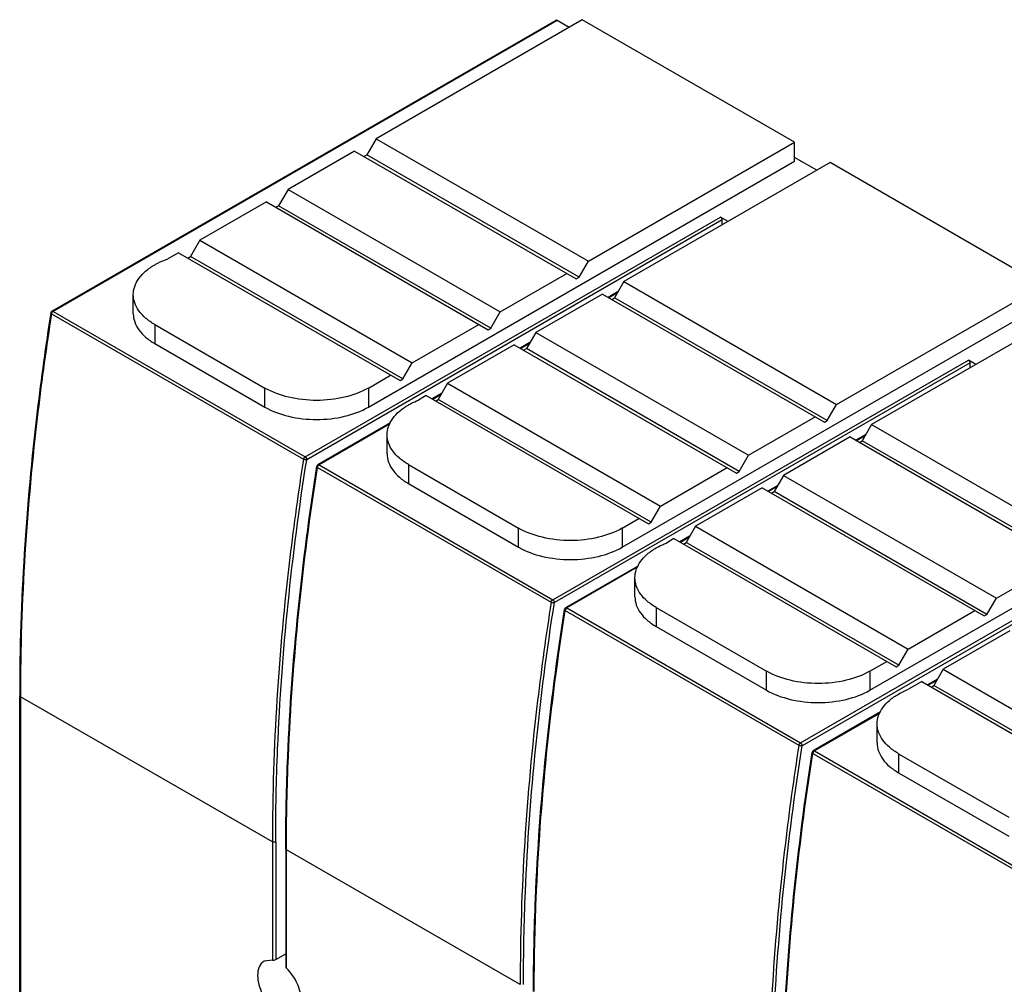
# Model space of a CAD drawing. Header units: millimetres. Extents: x 107 to 319, y 46 to 550.
# Tile 5 of 6: x 119 to 245, y 426 to 550. Entities that reach past the tile are written whole.
import ezdxf

# ---------------------------------------------------------------- set-up
doc = ezdxf.new("R2010")
doc.units = ezdxf.units.MM
doc.header["$LTSCALE"] = 38.713635
doc.layers.get('0').update_dxf_attribs({"linetype": 'CONTINUOUS'})

msp = doc.modelspace()

# ---------------------------------------------------------------- linework, layer by layer
at = {"color": 7, "linetype": 'Continuous'}
for p, q in [((123.19, 512.05), (187.93, 549.43)), ((188.08, 549.41), (123.34, 512.03)), ((191.3, 549.51), (164.82, 534.22)), ((189.6, 548.53), (188.08, 549.41)), ((218.56, 533.78), (191.3, 549.51)), ((164.82, 534.22), (163.62, 532.14)), ((164.82, 534.22), (192.08, 518.49)), ((192.08, 518.49), (218.56, 533.78)), ((218.56, 531.33), (218.56, 533.78)), ((162.06, 532.63), (153.51, 527.69)), ((162.06, 532.63), (190.52, 516.2)), ((163.26, 531.94), (163.62, 532.14)), ((190.88, 516.41), (163.62, 532.14)), ((163.83, 499.73), (218.56, 531.33)), ((223.12, 531.14), (196.64, 515.85)), ((221.42, 530.16), (218.56, 531.82)), ((250.45, 515.36), (223.12, 531.14)), ((153.51, 527.69), (152.3, 525.61)), ((153.51, 527.69), (180.76, 511.96)), ((150.75, 526.1), (142.19, 521.16)), ((150.75, 526.1), (179.21, 509.67)), ((151.95, 525.41), (152.3, 525.61)), ((179.56, 509.87), (152.3, 525.61)), ((155.7, 493.34), (209.07, 524.15)), ((209.28, 523.78), (155.91, 492.97)), ((210.04, 523.59), (209.07, 524.15)), ((209.28, 523.15), (209.28, 523.78)), ((142.19, 521.16), (140.99, 519.08)), ((142.19, 521.16), (169.45, 505.42)), ((139.43, 519.57), (138.09, 518.79)), ((139.43, 519.57), (167.9, 503.14)), ((140.64, 518.87), (140.99, 519.08)), ((168.25, 503.34), (140.99, 519.08)), ((190.88, 516.41), (192.08, 518.49)), ((180.76, 511.96), (189.32, 516.9)), ((190.52, 516.2), (190.88, 516.41)), ((196.64, 515.85), (195.44, 513.77)), ((196.64, 515.85), (223.97, 500.08)), ((223.97, 500.08), (250.45, 515.36)), ((133.64, 511.73), (133.64, 514.18)), ((193.88, 514.26), (185.33, 509.32)), ((193.88, 514.26), (222.41, 497.79)), ((195.9, 514.57), (194.62, 513.83)), ((195.81, 514.41), (194.71, 513.78)), ((195.08, 513.57), (195.44, 513.77)), ((222.77, 497.99), (195.44, 513.77)), ((196.43, 481.72), (250.45, 512.91)), ((254.94, 512.77), (228.46, 497.48)), ((123.14, 511.72), (155.49, 493.02)), ((123.34, 512.03), (155.7, 493.34)), ((179.56, 509.87), (180.76, 511.96)), ((136.39, 510.34), (136.39, 507.89)), ((136.39, 510.34), (150.54, 502.18)), ((169.45, 505.42), (178.01, 510.36)), ((179.21, 509.67), (179.56, 509.87)), ((185.33, 509.32), (184.12, 507.24)), ((185.33, 509.32), (212.66, 493.54)), ((136.39, 507.89), (150.54, 499.73)), ((182.57, 507.73), (174.01, 502.79)), ((182.57, 507.73), (211.1, 491.26)), ((184.58, 508.04), (183.31, 507.3)), ((184.49, 507.88), (183.4, 507.25)), ((183.77, 507.04), (184.12, 507.24)), ((211.45, 491.46), (184.12, 507.24)), ((168.25, 503.34), (169.45, 505.42)), ((187.51, 474.96), (240.89, 505.78)), ((241.1, 505.41), (187.72, 474.6)), ((241.86, 505.22), (240.89, 505.78)), ((241.1, 504.78), (241.1, 505.41)), ((163.83, 502.18), (166.69, 503.83)), ((167.9, 503.14), (168.25, 503.34)), ((150.54, 499.73), (150.54, 502.18)), ((163.83, 502.18), (163.83, 499.73)), ((174.01, 502.79), (172.81, 500.71)), ((174.01, 502.79), (201.34, 487.01)), ((171.25, 501.2), (170.28, 500.64)), ((171.25, 501.2), (199.79, 484.73)), ((173.27, 501.5), (172, 500.77)), ((173.18, 501.35), (172.09, 500.72)), ((172.46, 500.5), (172.81, 500.71)), ((200.14, 484.93), (172.81, 500.71)), ((222.77, 497.99), (223.97, 500.08)), ((212.66, 493.54), (221.21, 498.48)), ((166.68, 497.7), (157.35, 492.31)), ((166.54, 497.52), (157.5, 492.3)), ((222.41, 497.79), (222.77, 497.99)), ((228.46, 497.48), (227.26, 495.4)), ((228.46, 497.48), (255.79, 481.7)), ((166.24, 493.73), (166.24, 496.18)), ((225.7, 495.89), (217.15, 490.95)), ((225.7, 495.89), (254.23, 479.42)), ((227.72, 496.2), (226.44, 495.46)), ((227.63, 496.04), (226.53, 495.41)), ((226.9, 495.2), (227.26, 495.4)), ((254.59, 479.62), (227.26, 495.4)), ((228.25, 463.35), (282.27, 494.54)), ((211.45, 491.46), (212.66, 493.54)), ((157.3, 491.98), (187.3, 474.65)), ((157.5, 492.3), (187.51, 474.96)), ((168.99, 492.34), (168.99, 489.89)), ((168.99, 492.34), (183.13, 484.17)), ((201.34, 487.01), (209.9, 491.95)), ((211.1, 491.26), (211.45, 491.46)), ((217.15, 490.95), (215.94, 488.87)), ((217.15, 490.95), (244.48, 475.17)), ((168.99, 489.89), (183.13, 481.72)), ((214.39, 489.36), (205.83, 484.42)), ((214.39, 489.36), (242.92, 472.89)), ((216.4, 489.66), (215.13, 488.93)), ((216.31, 489.51), (215.22, 488.88)), ((215.59, 488.67), (215.94, 488.87)), ((243.27, 473.09), (215.94, 488.87)), ((200.14, 484.93), (201.34, 487.01)), ((219.32, 456.59), (272.71, 487.41)), ((272.92, 487.04), (219.53, 456.22)), ((196.43, 484.17), (198.58, 485.42)), ((199.79, 484.73), (200.14, 484.93)), ((205.83, 484.42), (204.63, 482.34)), ((205.83, 484.42), (233.16, 468.64)), ((183.13, 481.72), (183.13, 484.17)), ((196.43, 484.17), (196.43, 481.72)), ((205.09, 483.13), (203.82, 482.4)), ((203.07, 482.83), (202.1, 482.26)), ((203.07, 482.83), (231.61, 466.35)), ((205, 482.98), (203.91, 482.35)), ((204.28, 482.13), (204.63, 482.34)), ((231.96, 466.56), (204.63, 482.34)), ((198.5, 479.33), (189.16, 473.94)), ((244.48, 475.17), (253.03, 480.11)), ((198.36, 479.15), (189.31, 473.92)), ((198.06, 475.36), (198.06, 477.81)), ((243.27, 473.09), (244.48, 475.17)), ((189.11, 473.61), (219.11, 456.27)), ((189.31, 473.92), (219.32, 456.59)), ((200.81, 473.97), (200.81, 471.52)), ((200.81, 473.97), (214.95, 465.8)), ((233.16, 468.64), (241.72, 473.58)), ((242.92, 472.89), (243.27, 473.09)), ((200.81, 471.52), (214.95, 463.35)), ((246.21, 470.99), (237.65, 466.05)), ((231.96, 466.56), (233.16, 468.64)), ((228.25, 465.8), (230.4, 467.05)), ((214.95, 463.35), (214.95, 465.8)), ((228.25, 465.8), (228.25, 463.35)), ((231.61, 466.35), (231.96, 466.56)), ((237.65, 466.05), (236.45, 463.97)), ((237.65, 466.05), (264.98, 450.27)), ((234.89, 464.46), (233.21, 463.49)), ((234.89, 464.46), (263.43, 447.98)), ((236.91, 464.76), (235.64, 464.03)), ((236.82, 464.61), (235.73, 463.98)), ((236.1, 463.76), (236.45, 463.97)), ((263.78, 448.19), (236.45, 463.97)), ((119.05, 405.53), (119.05, 462.61)), ((119.14, 462.61), (119.14, 405.53)), ((119.14, 462.61), (119.14, 462.49)), ((151.51, 443.86), (119.14, 462.49)), ((229.61, 460.55), (220.97, 455.56)), ((229.48, 460.37), (221.12, 455.55)), ((229.17, 456.58), (229.17, 459.03)), ((220.91, 455.23), (253.59, 436.35)), ((221.12, 455.55), (253.8, 436.67)), ((231.92, 455.19), (231.92, 452.74)), ((231.92, 455.19), (246.07, 447.02)), ((231.92, 452.74), (246.07, 444.58)), ((151.51, 443.86), (151.51, 428.66)), ((151.93, 443.86), (151.93, 428.74)), ((153.22, 442.95), (153.22, 427.8)), ((153.31, 442.83), (153.31, 442.95)), ((153.31, 427.62), (153.31, 442.94)), ((183.33, 425.55), (153.31, 442.83)), ((151.51, 428.66), (150.43, 428.51)), ((151.93, 428.74), (153.22, 429.48))]:
    msp.add_line(p, q, dxfattribs=at)
for centre, start, end in [((123.34, 511.79), 119.3039, 171.1079), ((157.5, 492.05), 119.9997, 171.1193), ((189.31, 473.68), 119.3029, 171.1299), ((221.12, 455.3), 119.3004, 171.1405)]:
    msp.add_arc(centre, 0.3, start, end, dxfattribs=at)
for points, knots in [([(188.08, 549.41), (188.07, 549.42), (188.02, 549.44), (187.96, 549.44), (187.93, 549.43)], [0, 0, 0, 0, 0.294076, 1, 1, 1, 1]), ([(209.28, 523.78), (209.28, 523.82), (209.25, 523.96), (209.16, 524.1), (209.07, 524.15)], [0, 0, 0, 0, 0.240376, 1, 1, 1, 1]), ([(136.39, 518.02), (136.52, 518.09), (137.07, 518.39), (137.65, 518.64), (138.09, 518.79)], [0, 0, 0, 0, 0.240509, 1, 1, 1, 1]), ([(133.64, 514.18), (133.64, 514.54), (133.77, 515.28), (134.34, 516.32), (135.23, 517.26), (135.98, 517.78), (136.39, 518.02)], [0, 0, 0, 0, 0.217782, 0.450909, 0.710295, 1, 1, 1, 1]), ([(136.39, 510.34), (135.98, 510.58), (135.23, 511.1), (134.34, 512.04), (133.77, 513.08), (133.64, 513.82), (133.64, 514.18)], [0, 0, 0, 0, 0.289705, 0.549092, 0.782218, 1, 1, 1, 1]), ([(123.05, 511.84), (122.39, 507.63), (120.13, 491.32), (119.05, 474.83), (119.05, 462.61)], [0, 0, 0, 0, 0.258162, 1, 1, 1, 1]), ([(123.14, 511.72), (122.48, 507.53), (120.23, 491.25), (119.15, 474.8), (119.14, 462.61)], [0, 0, 0, 0, 0.258156, 1, 1, 1, 1]), ([(123.06, 511.79), (123.06, 511.78), (123.08, 511.75), (123.11, 511.73), (123.14, 511.72)], [0, 0, 0, 0, 0.212309, 1, 1, 1, 1]), ([(123.34, 512.03), (123.33, 512.02), (123.26, 511.97), (123.2, 511.9), (123.18, 511.84)], [0, 0, 0, 0, 0.228349, 1, 1, 1, 1]), ([(133.64, 511.73), (133.64, 511.37), (133.77, 510.63), (134.34, 509.59), (135.23, 508.65), (135.98, 508.13), (136.39, 507.89)], [0, 0, 0, 0, 0.217782, 0.450908, 0.710295, 1, 1, 1, 1]), ([(241.1, 505.41), (241.1, 505.45), (241.07, 505.59), (240.98, 505.73), (240.89, 505.78)], [0, 0, 0, 0, 0.240376, 1, 1, 1, 1]), ([(163.83, 502.18), (162.89, 501.63), (160.69, 500.84), (157.18, 500.46), (153.67, 500.84), (151.48, 501.63), (150.54, 502.18)], [0, 0, 0, 0, 0.23724, 0.499999, 0.762759, 1, 1, 1, 1]), ([(150.54, 499.73), (151.48, 499.18), (153.67, 498.39), (157.18, 498.01), (160.69, 498.39), (162.89, 499.18), (163.83, 499.73)], [0, 0, 0, 0, 0.237241, 0.5, 0.76276, 1, 1, 1, 1]), ([(166.24, 496.18), (166.24, 496.53), (166.37, 497.28), (166.94, 498.32), (167.83, 499.26), (168.58, 499.78), (168.99, 500.01)], [0, 0, 0, 0, 0.217782, 0.450909, 0.710295, 1, 1, 1, 1]), ([(168.99, 500.01), (169.09, 500.07), (169.51, 500.3), (169.94, 500.5), (170.28, 500.64)], [0, 0, 0, 0, 0.242415, 1, 1, 1, 1]), ([(168.99, 492.34), (168.58, 492.58), (167.83, 493.09), (166.94, 494.03), (166.37, 495.07), (166.24, 495.82), (166.24, 496.18)], [0, 0, 0, 0, 0.289705, 0.549092, 0.782218, 1, 1, 1, 1]), ([(155.7, 493.34), (155.68, 493.33), (155.57, 493.24), (155.51, 493.12), (155.49, 493.02)], [0, 0, 0, 0, 0.234515, 1, 1, 1, 1]), ([(155.7, 493.34), (155.73, 493.32), (155.84, 493.23), (155.91, 493.08), (155.91, 492.97)], [0, 0, 0, 0, 0.240498, 1, 1, 1, 1]), ([(166.24, 493.73), (166.24, 493.37), (166.37, 492.62), (166.94, 491.58), (167.83, 490.64), (168.58, 490.13), (168.99, 489.89)], [0, 0, 0, 0, 0.217782, 0.450908, 0.710295, 1, 1, 1, 1]), ([(155.49, 493.02), (154.84, 488.83), (152.58, 472.53), (151.51, 456.07), (151.51, 443.86)], [0, 0, 0, 0, 0.25817, 1, 1, 1, 1]), ([(151.93, 443.86), (151.93, 447.84), (152.28, 464.27), (153.99, 480.66), (155.91, 492.97)], [0, 0, 0, 0, 0.241783, 1, 1, 1, 1]), ([(153.22, 442.95), (153.22, 446.93), (153.58, 463.37), (155.28, 479.78), (157.21, 492.1)], [0, 0, 0, 0, 0.241802, 1, 1, 1, 1]), ([(153.31, 442.94), (153.31, 446.91), (153.67, 463.32), (155.38, 479.69), (157.3, 491.98)], [0, 0, 0, 0, 0.241807, 1, 1, 1, 1]), ([(155.91, 492.97), (155.85, 492.95), (155.7, 492.95), (155.56, 492.99), (155.49, 493.02)], [0, 0, 0, 0, 0.487257, 1, 1, 1, 1]), ([(157.22, 492.06), (157.22, 492.05), (157.24, 492.02), (157.27, 492), (157.3, 491.98)], [0, 0, 0, 0, 0.212329, 1, 1, 1, 1]), ([(196.43, 484.17), (195.48, 483.63), (193.29, 482.83), (189.78, 482.45), (186.27, 482.83), (184.08, 483.63), (183.13, 484.17)], [0, 0, 0, 0, 0.23724, 0.499999, 0.762759, 1, 1, 1, 1]), ([(200.81, 481.64), (200.91, 481.7), (201.33, 481.93), (201.76, 482.13), (202.1, 482.26)], [0, 0, 0, 0, 0.242415, 1, 1, 1, 1]), ([(183.13, 481.72), (184.08, 481.18), (186.27, 480.39), (189.78, 480), (193.29, 480.39), (195.48, 481.18), (196.43, 481.72)], [0, 0, 0, 0, 0.237241, 0.5, 0.76276, 1, 1, 1, 1]), ([(198.06, 477.81), (198.06, 478.16), (198.19, 478.91), (198.76, 479.95), (199.65, 480.89), (200.4, 481.41), (200.81, 481.64)], [0, 0, 0, 0, 0.217782, 0.450909, 0.710295, 1, 1, 1, 1]), ([(200.81, 473.97), (200.4, 474.21), (199.65, 474.72), (198.76, 475.66), (198.19, 476.7), (198.06, 477.45), (198.06, 477.81)], [0, 0, 0, 0, 0.289705, 0.549092, 0.782218, 1, 1, 1, 1]), ([(187.3, 474.65), (186.65, 470.46), (184.4, 454.18), (183.33, 437.74), (183.33, 425.55)], [0, 0, 0, 0, 0.258161, 1, 1, 1, 1]), ([(183.75, 425.55), (183.75, 429.52), (184.1, 445.93), (185.8, 462.3), (187.72, 474.6)], [0, 0, 0, 0, 0.241793, 1, 1, 1, 1]), ([(187.3, 474.65), (187.32, 474.74), (187.38, 474.87), (187.48, 474.95), (187.51, 474.96)], [0, 0, 0, 0, 0.765417, 1, 1, 1, 1]), ([(187.71, 474.59), (187.64, 474.57), (187.53, 474.58), (187.4, 474.6), (187.33, 474.64), (187.3, 474.65)], [0, 0, 0, 0, 0.492977, 0.759228, 1, 1, 1, 1]), ([(187.51, 474.96), (187.54, 474.95), (187.65, 474.85), (187.72, 474.71), (187.72, 474.6)], [0, 0, 0, 0, 0.240478, 1, 1, 1, 1]), ([(198.06, 475.36), (198.06, 475), (198.19, 474.25), (198.76, 473.21), (199.65, 472.27), (200.4, 471.76), (200.81, 471.52)], [0, 0, 0, 0, 0.217782, 0.450908, 0.710295, 1, 1, 1, 1]), ([(185.04, 424.64), (185.04, 428.61), (185.39, 445.03), (187.1, 461.42), (189.02, 473.72)], [0, 0, 0, 0, 0.241811, 1, 1, 1, 1]), ([(185.13, 424.63), (185.13, 428.6), (185.49, 444.98), (187.19, 461.33), (189.11, 473.61)], [0, 0, 0, 0, 0.241816, 1, 1, 1, 1]), ([(189.03, 473.68), (189.03, 473.67), (189.05, 473.64), (189.08, 473.62), (189.11, 473.61)], [0, 0, 0, 0, 0.212352, 1, 1, 1, 1]), ([(189.31, 473.92), (189.29, 473.91), (189.21, 473.85), (189.15, 473.76), (189.13, 473.69)], [0, 0, 0, 0, 0.229172, 1, 1, 1, 1]), ([(228.25, 465.8), (227.3, 465.26), (225.11, 464.46), (221.6, 464.08), (218.09, 464.46), (215.9, 465.26), (214.95, 465.8)], [0, 0, 0, 0, 0.23724, 0.499999, 0.762759, 1, 1, 1, 1]), ([(214.95, 463.35), (215.9, 462.81), (218.09, 462.01), (221.6, 461.63), (225.11, 462.01), (227.3, 462.81), (228.25, 463.35)], [0, 0, 0, 0, 0.237241, 0.5, 0.76276, 1, 1, 1, 1]), ([(229.17, 459.03), (229.17, 459.38), (229.3, 460.13), (229.87, 461.17), (230.76, 462.11), (231.51, 462.63), (231.92, 462.86)], [0, 0, 0, 0, 0.217782, 0.450909, 0.710295, 1, 1, 1, 1]), ([(231.92, 462.86), (232.02, 462.92), (232.44, 463.15), (232.88, 463.35), (233.21, 463.49)], [0, 0, 0, 0, 0.242415, 1, 1, 1, 1]), ([(119.14, 462.49), (119.13, 462.5), (119.08, 462.53), (119.05, 462.58), (119.05, 462.61)], [0, 0, 0, 0, 0.294001, 1, 1, 1, 1]), ([(231.92, 455.19), (231.51, 455.43), (230.76, 455.94), (229.87, 456.88), (229.3, 457.92), (229.17, 458.67), (229.17, 459.03)], [0, 0, 0, 0, 0.289705, 0.549092, 0.782218, 1, 1, 1, 1]), ([(219.32, 456.59), (219.29, 456.57), (219.19, 456.49), (219.13, 456.37), (219.11, 456.27)], [0, 0, 0, 0, 0.234528, 1, 1, 1, 1]), ([(219.32, 456.59), (219.35, 456.57), (219.46, 456.48), (219.53, 456.33), (219.53, 456.22)], [0, 0, 0, 0, 0.240498, 1, 1, 1, 1]), ([(229.17, 456.58), (229.17, 456.22), (229.3, 455.47), (229.87, 454.43), (230.76, 453.49), (231.51, 452.98), (231.92, 452.74)], [0, 0, 0, 0, 0.217782, 0.450908, 0.710295, 1, 1, 1, 1]), ([(219.11, 456.27), (218.46, 452.09), (216.22, 435.83), (215.15, 419.41), (215.15, 407.24)], [0, 0, 0, 0, 0.258152, 1, 1, 1, 1]), ([(215.57, 407.24), (215.57, 411.21), (215.92, 427.59), (217.62, 443.94), (219.53, 456.22)], [0, 0, 0, 0, 0.241802, 1, 1, 1, 1]), ([(216.86, 406.33), (216.86, 410.29), (217.21, 426.7), (218.91, 443.06), (220.83, 455.35)], [0, 0, 0, 0, 0.241821, 1, 1, 1, 1]), ([(216.95, 406.32), (216.95, 410.28), (217.31, 426.64), (219, 442.97), (220.91, 455.23)], [0, 0, 0, 0, 0.241826, 1, 1, 1, 1]), ([(219.53, 456.22), (219.47, 456.2), (219.32, 456.2), (219.18, 456.23), (219.11, 456.27)], [0, 0, 0, 0, 0.487292, 1, 1, 1, 1]), ([(220.84, 455.3), (220.84, 455.3), (220.86, 455.27), (220.89, 455.24), (220.91, 455.23)], [0, 0, 0, 0, 0.212369, 1, 1, 1, 1]), ([(221.12, 455.55), (221.1, 455.53), (221.02, 455.47), (220.96, 455.38), (220.94, 455.31)], [0, 0, 0, 0, 0.229173, 1, 1, 1, 1]), ([(151.93, 443.86), (151.9, 443.85), (151.77, 443.8), (151.6, 443.81), (151.51, 443.86)], [0, 0, 0, 0, 0.240366, 1, 1, 1, 1]), ([(153.31, 442.83), (153.3, 442.83), (153.26, 442.86), (153.22, 442.91), (153.22, 442.95)], [0, 0, 0, 0, 0.294001, 1, 1, 1, 1]), ([(151.51, 428.66), (151.58, 428.65), (151.72, 428.66), (151.87, 428.7), (151.93, 428.74)], [0, 0, 0, 0, 0.478506, 1, 1, 1, 1]), ([(150.43, 428.51), (150.16, 428.36), (149.7, 427.78), (149.61, 427.07), (149.61, 426.69)], [0, 0, 0, 0, 0.448995, 1, 1, 1, 1]), ([(153.22, 427.8), (153.22, 427.78), (153.23, 427.72), (153.27, 427.66), (153.31, 427.62)], [0, 0, 0, 0, 0.227094, 1, 1, 1, 1]), ([(155.21, 423.47), (155.21, 424.22), (154.78, 425.76), (153.89, 427.07), (153.31, 427.62)], [0, 0, 0, 0, 0.483181, 1, 1, 1, 1]), ([(149.61, 426.69), (149.61, 425.89), (150.09, 424.26), (151.08, 422.89), (151.72, 422.34)], [0, 0, 0, 0, 0.486443, 1, 1, 1, 1])]:
    msp.add_open_spline(points, degree=3, knots=knots, dxfattribs=at)
for points in [[(123.05, 511.84), (123.04, 511.82), (123.05, 511.8), (123.06, 511.79)], [(123.18, 511.84), (123.16, 511.8), (123.14, 511.76), (123.14, 511.72)], [(123.19, 512.05), (123.21, 512.06), (123.22, 512.06), (123.23, 512.06)], [(123.23, 512.06), (123.27, 512.07), (123.31, 512.05), (123.34, 512.03)], [(157.21, 492.1), (157.2, 492.09), (157.21, 492.07), (157.22, 492.06)], [(157.3, 491.98), (157.31, 492.08), (157.36, 492.17), (157.42, 492.23)], [(157.35, 492.31), (157.37, 492.32), (157.38, 492.33), (157.4, 492.33)], [(157.4, 492.33), (157.43, 492.33), (157.47, 492.32), (157.5, 492.3)], [(157.42, 492.23), (157.45, 492.26), (157.47, 492.28), (157.5, 492.3)], [(189.02, 473.72), (189.01, 473.71), (189.02, 473.69), (189.03, 473.68)], [(189.13, 473.69), (189.12, 473.66), (189.11, 473.63), (189.11, 473.61)], [(189.16, 473.94), (189.18, 473.95), (189.19, 473.95), (189.2, 473.95)], [(189.2, 473.95), (189.24, 473.96), (189.28, 473.94), (189.31, 473.92)], [(220.83, 455.35), (220.82, 455.33), (220.83, 455.32), (220.84, 455.3)], [(220.94, 455.31), (220.93, 455.28), (220.92, 455.26), (220.91, 455.23)], [(220.97, 455.56), (220.99, 455.57), (221, 455.57), (221.01, 455.57)], [(221.01, 455.57), (221.05, 455.58), (221.09, 455.57), (221.12, 455.55)]]:
    msp.add_open_spline(points, degree=3, dxfattribs=at)

doc.saveas('drawing.dxf')
